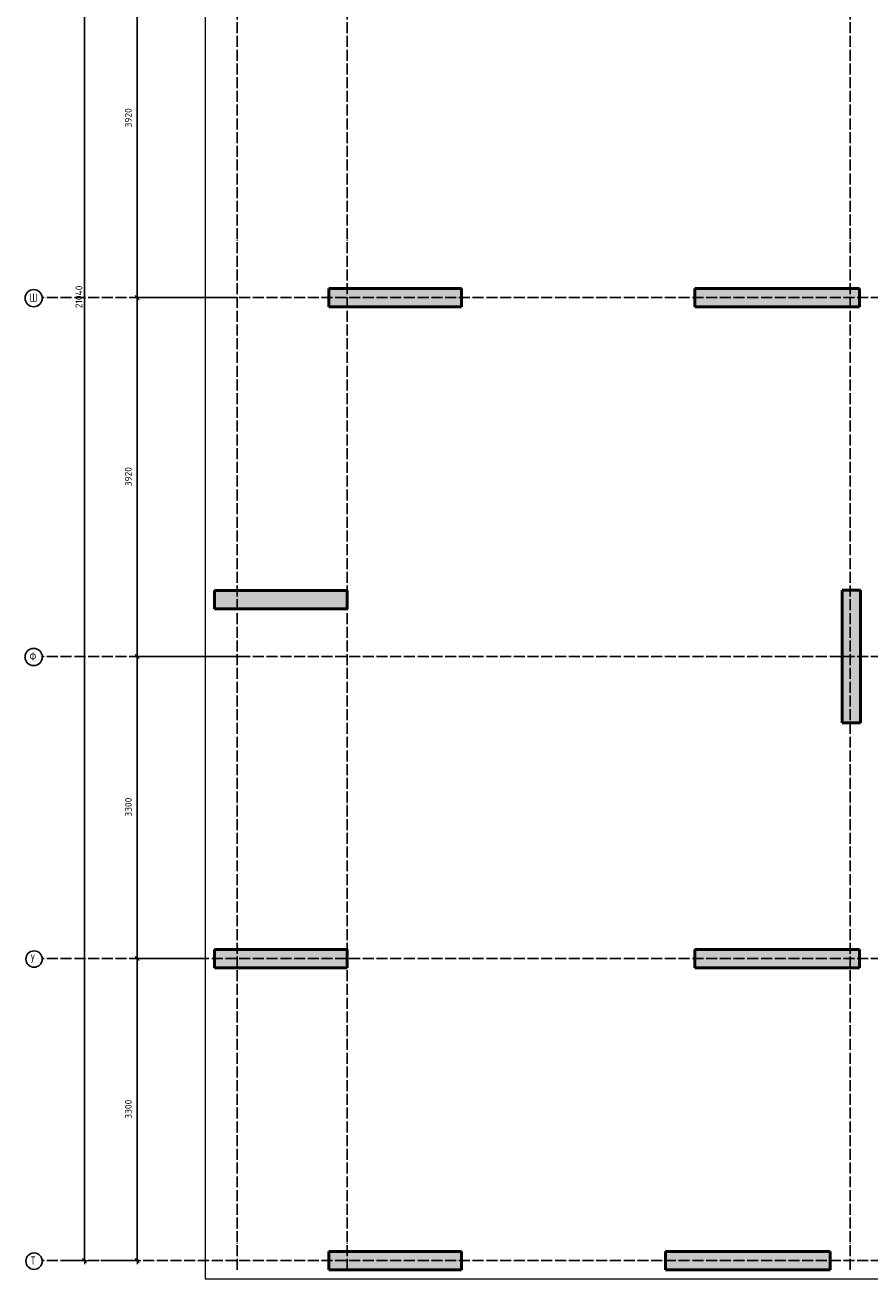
# Model space of a CAD drawing. Header units: millimetres. Extents: x -26477 to 45326, y 46540 to 77465.
# Tile 20 of 50: x -2319 to 6915, y 46540 to 60238. Entities that reach past the tile are written whole.
import ezdxf

# ---------------------------------------------------------------- set-up
doc = ezdxf.new("R2010")
doc.units = ezdxf.units.MM
doc.header["$PDMODE"] = 65
for name, pattern in [('______11', [150, 120, -15, 0, -15]), ('______3', [150, 120, -30]), ('______5', [330, 240, -30, 30, -30])]:
    doc.linetypes.add(name, pattern=pattern)
doc.layers.add('Standard', color=7, linetype='Continuous', lineweight=25)
doc.layers.add('Балка_ общее', color=7, linetype='______3', lineweight=13)
doc.layers.add('Осевая линия_ общее', color=7, linetype='______5', lineweight=13, true_color=0xa0a0a0)
doc.styles.add('ISOCPEUR', font='ISOCPEUR')
doc.dimstyles.new('DIMSTYLE_12', dxfattribs={"dimtxt": 75, "dimasz": 75, "dimexe": 0, "dimexo": 0, "dimgap": 37.5, "dimtad": 2, "dimdec": 0, "dimrnd": 5, "dimzin": 12, "dimdsep": 46, "dimtxsty": 'ISOCPEUR', "dimblk1": 'ALL_ML_STRICH', "dimblk2": 'ALL_ML_STRICH', "dimsah": 1, "dimcen": 0, "dimclrd": 7, "dimclre": 256, "dimclrt": 7, "dimadec": 0, "dimazin": 0, "dimtfac": 1, "dimtdec": 0, "dimtix": 1, "dimtmove": 2, "dimatfit": 3, "dimfxl": 0, "dimtzin": 0, "dimlwd": 0, "dimlwe": -3, "dimarcsym": 0})
doc.dimstyles.new('DIMSTYLE_13', dxfattribs={"dimtxt": 75, "dimasz": 75, "dimexe": 0, "dimexo": 0, "dimgap": 37.5, "dimtad": 2, "dimdec": 0, "dimrnd": 5, "dimzin": 12, "dimdsep": 46, "dimtxsty": 'ISOCPEUR', "dimblk1": 'ALL_ML_STRICH', "dimblk2": 'ALL_ML_STRICH', "dimsah": 1, "dimcen": 0, "dimclrd": 7, "dimclre": 256, "dimclrt": 7, "dimadec": 0, "dimazin": 0, "dimtfac": 1, "dimtdec": 0, "dimtix": 1, "dimtmove": 2, "dimatfit": 3, "dimfxl": 0, "dimtzin": 0, "dimlwd": 0, "dimlwe": -3, "dimarcsym": 0})

# ---------------------------------------------------------------- blocks, each defined once
blk = doc.blocks.new('ALL_ML_STRICH')
at = {"color": 0, "linetype": 'ByBlock', "lineweight": -2}
for p, q in [((-1, 0), (0.5, 0)), ((-0.3, -0.3), (0.3, 0.3)), ((0, -0.5), (0, 0.5))]:
    blk.add_line(p, q, dxfattribs=at)
blk = doc.blocks.new('*D96')
at = {"layer": 'DEFPOINTS', "color": 7, "linetype": 'Continuous', "lineweight": 13, "transparency": 33554687}
for p in [(-1306, 67780), (-1920, 46740), (-1669, 46740)]:
    blk.add_point(p, dxfattribs=at)
at = {"layer": 'Балка_ общее', "color": 251, "linetype": 'Continuous', "lineweight": -2, "true_color": 0x656565, "transparency": 33554687}
for p, q in [((-1316, 67780), (-1669, 67780)), ((-1910, 46740), (-1669, 46740))]:
    blk.add_line(p, q, dxfattribs=at)
at = {"layer": 'Балка_ общее', "color": 7, "linetype": 'Continuous', "lineweight": -2, "transparency": 33554687}
blk.add_line((-1669, 46740), (-1669, 67780), dxfattribs=at)
at = {"layer": 'Балка_ общее', "color": 7, "linetype": 'Continuous', "lineweight": 13, "transparency": 33554687, "xscale": 75, "yscale": 75, "zscale": 75}
for p, rotation in [((-1669, 67780), 90), ((-1669, 46740), 270)]:
    blk.add_blockref('ALL_ML_STRICH', p, dxfattribs=dict(at, rotation=rotation))
at = {"layer": 'Балка_ общее', "color": 7, "linetype": 'Continuous', "lineweight": 13, "transparency": 33554687, "insert": (-1731, 57268), "char_height": 75, "width": 375, "attachment_point": 5, "rotation": 90, "style": 'ISOCPEUR'}
blk.add_mtext('\\A1;{21040}', dxfattribs=at)
blk = doc.blocks.new('*D102')
at = {"layer": 'DEFPOINTS', "color": 7, "linetype": 'Continuous', "lineweight": 13, "transparency": 33554687}
for p in [(-308, 50040), (-1500, 46740), (-1093, 46740)]:
    blk.add_point(p, dxfattribs=at)
at = {"layer": 'Балка_ общее', "color": 251, "linetype": 'Continuous', "lineweight": -2, "true_color": 0x656565, "transparency": 33554687}
for p, q in [((-318, 50040), (-1093, 50040)), ((-1490, 46740), (-1093, 46740))]:
    blk.add_line(p, q, dxfattribs=at)
at = {"layer": 'Балка_ общее', "color": 7, "linetype": 'Continuous', "lineweight": -2, "transparency": 33554687}
blk.add_line((-1093, 46740), (-1093, 50040), dxfattribs=at)
at = {"layer": 'Балка_ общее', "color": 7, "linetype": 'Continuous', "lineweight": 13, "transparency": 33554687, "xscale": 75, "yscale": 75, "zscale": 75}
for p, rotation in [((-1093, 50040), 90), ((-1093, 46740), 270)]:
    blk.add_blockref('ALL_ML_STRICH', p, dxfattribs=dict(at, rotation=rotation))
at = {"layer": 'Балка_ общее', "color": 7, "linetype": 'Continuous', "lineweight": 13, "transparency": 33554687, "insert": (-1191, 48394), "char_height": 75, "width": 300, "attachment_point": 5, "rotation": 90, "style": 'ISOCPEUR'}
blk.add_mtext('\\A1;{3300}', dxfattribs=at)
blk = doc.blocks.new('*D103')
at = {"layer": 'DEFPOINTS', "color": 7, "linetype": 'Continuous', "lineweight": 13, "transparency": 33554687}
for p in [(116, 53340), (-1093, 50040), (-308, 50040)]:
    blk.add_point(p, dxfattribs=at)
at = {"layer": 'Балка_ общее', "color": 251, "linetype": 'Continuous', "lineweight": -2, "true_color": 0x656565, "transparency": 33554687}
for p, q in [((106, 53340), (-1093, 53340)), ((-318, 50040), (-1093, 50040))]:
    blk.add_line(p, q, dxfattribs=at)
at = {"layer": 'Балка_ общее', "color": 7, "linetype": 'Continuous', "lineweight": -2, "transparency": 33554687}
blk.add_line((-1093, 50040), (-1093, 53340), dxfattribs=at)
at = {"layer": 'Балка_ общее', "color": 7, "linetype": 'Continuous', "lineweight": 13, "transparency": 33554687, "xscale": 75, "yscale": 75, "zscale": 75}
for p, rotation in [((-1093, 53340), 90), ((-1093, 50040), 270)]:
    blk.add_blockref('ALL_ML_STRICH', p, dxfattribs=dict(at, rotation=rotation))
at = {"layer": 'Балка_ общее', "color": 7, "linetype": 'Continuous', "lineweight": 13, "transparency": 33554687, "insert": (-1191, 51694), "char_height": 75, "width": 300, "attachment_point": 5, "rotation": 90, "style": 'ISOCPEUR'}
blk.add_mtext('\\A1;{3300}', dxfattribs=at)
blk = doc.blocks.new('*D104')
at = {"layer": 'DEFPOINTS', "color": 7, "linetype": 'Continuous', "lineweight": 13, "transparency": 33554687}
for p in [(-106, 57260), (-1093, 53340), (116, 53340)]:
    blk.add_point(p, dxfattribs=at)
at = {"layer": 'Балка_ общее', "color": 251, "linetype": 'Continuous', "lineweight": -2, "true_color": 0x656565, "transparency": 33554687}
for p, q in [((-116, 57260), (-1093, 57260)), ((106, 53340), (-1093, 53340))]:
    blk.add_line(p, q, dxfattribs=at)
at = {"layer": 'Балка_ общее', "color": 7, "linetype": 'Continuous', "lineweight": -2, "transparency": 33554687}
blk.add_line((-1093, 53340), (-1093, 57260), dxfattribs=at)
at = {"layer": 'Балка_ общее', "color": 7, "linetype": 'Continuous', "lineweight": 13, "transparency": 33554687, "xscale": 75, "yscale": 75, "zscale": 75}
for p, rotation in [((-1093, 57260), 90), ((-1093, 53340), 270)]:
    blk.add_blockref('ALL_ML_STRICH', p, dxfattribs=dict(at, rotation=rotation))
at = {"layer": 'Балка_ общее', "color": 7, "linetype": 'Continuous', "lineweight": 13, "transparency": 33554687, "insert": (-1191, 55304), "char_height": 75, "width": 300, "attachment_point": 5, "rotation": 90, "style": 'ISOCPEUR'}
blk.add_mtext('\\A1;{3920}', dxfattribs=at)
blk = doc.blocks.new('*D105')
at = {"layer": 'DEFPOINTS', "color": 7, "linetype": 'Continuous', "lineweight": 13, "transparency": 33554687}
for p in [(-16, 61180), (-1093, 57260), (-106, 57260)]:
    blk.add_point(p, dxfattribs=at)
at = {"layer": 'Балка_ общее', "color": 251, "linetype": 'Continuous', "lineweight": -2, "true_color": 0x656565, "transparency": 33554687}
for p, q in [((-26, 61180), (-1093, 61180)), ((-116, 57260), (-1093, 57260))]:
    blk.add_line(p, q, dxfattribs=at)
at = {"layer": 'Балка_ общее', "color": 7, "linetype": 'Continuous', "lineweight": -2, "transparency": 33554687}
blk.add_line((-1093, 57260), (-1093, 61180), dxfattribs=at)
at = {"layer": 'Балка_ общее', "color": 7, "linetype": 'Continuous', "lineweight": 13, "transparency": 33554687, "xscale": 75, "yscale": 75, "zscale": 75}
for p, rotation in [((-1093, 61180), 90), ((-1093, 57260), 270)]:
    blk.add_blockref('ALL_ML_STRICH', p, dxfattribs=dict(at, rotation=rotation))
at = {"layer": 'Балка_ общее', "color": 7, "linetype": 'Continuous', "lineweight": 13, "transparency": 33554687, "insert": (-1191, 59224), "char_height": 75, "width": 300, "attachment_point": 5, "rotation": 90, "style": 'ISOCPEUR'}
blk.add_mtext('\\A1;{3920}', dxfattribs=at)

msp = doc.modelspace()

# ---------------------------------------------------------------- hatches: boundary and pattern name
at = {"linetype": 'Continuous', "lineweight": 13, "transparency": 33554687}
for points in [[(1000, 57360), (1000, 57160), (2450, 57160), (2450, 57360)], [(5000, 57360), (5000, 57160), (6800, 57160), (6800, 57360)], [(-250, 54060), (-250, 53860), (1200, 53860), (1200, 54060)], [(6610, 52615), (6810, 52615), (6810, 54065), (6610, 54065)], [(-250, 50140), (-250, 49940), (1200, 49940), (1200, 50140)], [(5000, 50140), (5000, 49940), (6800, 49940), (6800, 50140)], [(1000, 46840), (1000, 46640), (2450, 46640), (2450, 46840)], [(4680, 46840), (4680, 46640), (6480, 46640), (6480, 46840)]]:
    msp.add_hatch(color=7, dxfattribs=at).paths.add_polyline_path(points)

# ---------------------------------------------------------------- linework, layer by layer
at = {"color": 7, "linetype": 'Continuous', "lineweight": 50, "transparency": 33554687}
for p, q in [((1000, 57160), (1000, 57360)), ((1000, 57360), (2450, 57360)), ((2450, 57360), (2450, 57160)), ((5000, 57160), (5000, 57360)), ((5000, 57360), (6800, 57360)), ((6800, 57360), (6800, 57160)), ((2450, 57160), (1000, 57160)), ((6800, 57160), (5000, 57160)), ((-250, 53860), (-250, 54060)), ((-250, 54060), (1200, 54060)), ((1200, 54060), (1200, 53860)), ((6610, 52615), (6610, 54065)), ((6610, 54065), (6810, 54065)), ((6810, 54065), (6810, 52615)), ((1200, 53860), (-250, 53860)), ((6810, 52615), (6610, 52615)), ((-250, 49940), (-250, 50140)), ((-250, 50140), (1200, 50140)), ((1200, 50140), (1200, 49940)), ((5000, 49940), (5000, 50140)), ((5000, 50140), (6800, 50140)), ((6800, 50140), (6800, 49940)), ((1200, 49940), (-250, 49940)), ((6800, 49940), (5000, 49940)), ((1000, 46640), (1000, 46840)), ((1000, 46840), (2450, 46840)), ((2450, 46840), (2450, 46640)), ((4680, 46640), (4680, 46840)), ((4680, 46840), (6480, 46840)), ((6480, 46840), (6480, 46640)), ((2450, 46640), (1000, 46640)), ((6480, 46640), (4680, 46640))]:
    msp.add_line(p, q, dxfattribs=at)
at = {"layer": 'Standard', "color": 7, "linetype": 'Continuous', "lineweight": 13, "transparency": 33554687}
msp.add_lwpolyline([(-350, 46540), (14200, 46540), (14200, 67980), (-350, 67980), (-350, 46540)], dxfattribs=at)
at = {"layer": 'Осевая линия_ общее', "color": 253, "linetype": '______11', "lineweight": -3, "true_color": 0xa0a0a0, "transparency": 33554687}
for p, q in [((0, 46640), (0, 69548.2)), ((1200, 46640), (1200, 69548.2)), ((6700, 46640), (6700, 69548.2)), ((14100, 57260), (-2131.8, 57260)), ((14100, 53340), (-2131.8, 53340)), ((14100, 50040), (-2131.8, 50040)), ((14100, 46740), (-2131.8, 46740))]:
    msp.add_line(p, q, dxfattribs=at)
at = {"layer": 'Осевая линия_ общее', "color": 7, "linetype": 'Continuous', "lineweight": -3, "transparency": 33554687}
for centre, radius in [((-2225.3, 57254.2), 94), ((-2225.3, 53334.1), 94), ((-2220.7, 50034.1), 89.6), ((-2220.7, 46734.1), 89.6)]:
    msp.add_circle(centre, radius, dxfattribs=at)

# ---------------------------------------------------------------- texts
at = {"layer": 'Осевая линия_ общее', "color": 7, "linetype": 'Continuous', "lineweight": -3, "transparency": 33554687, "char_height": 90, "attachment_point": 7, "style": 'ISOCPEUR'}
for s, insert, width in [('\\W0.83;Ш', (-2270.3, 57215), 127.5), ('\\W0.83;Ф', (-2270.3, 53295), 127.5), ('\\W0.80;У', (-2256.7, 49995), 107.95), ('\\W0.80;Т', (-2256.7, 46695), 107.95)]:
    msp.add_mtext(s, dxfattribs=dict(at, insert=insert, width=width))

# ---------------------------------------------------------------- dimensions: what is measured, and where the dimension line sits
at = {"layer": 'Балка_ общее', "color": 7, "linetype": 'Continuous', "lineweight": 13, "transparency": 33554687}
for base, p1, p2, dimstyle, picture, middle in [((-1668.6, 67780), (-1910, 46740), (-1316.2, 67780), 'DIMSTYLE_12', '*D96', (-1731.1, 57267.5)), ((-1093.1, 61180), (-115.9, 57260), (-26.5, 61180), 'DIMSTYLE_13', '*D105', (-1190.6, 59223.8)), ((-1093.1, 57260), (105.8, 53340), (-115.9, 57260), 'DIMSTYLE_13', '*D104', (-1190.6, 55303.8)), ((-1093.1, 53340), (-317.5, 50040), (105.8, 53340), 'DIMSTYLE_13', '*D103', (-1190.6, 51693.8)), ((-1093.1, 50040), (-1490, 46740), (-317.5, 50040), 'DIMSTYLE_13', '*D102', (-1190.6, 48393.8))]:
    dim = msp.add_linear_dim(base=base, p1=p1, p2=p2, angle=90, dimstyle=dimstyle, override={"dimpost": '<>', "dimclrd": 7, "dimclre": 251, "dimclrt": 7, "dimlwd": 0, "dimlwe": 65533}, dxfattribs=at)
    dim.commit()
    dim.dimension.update_dxf_attribs({"geometry": picture, "text_midpoint": middle, "dimtype": 160})

doc.saveas('drawing.dxf')
